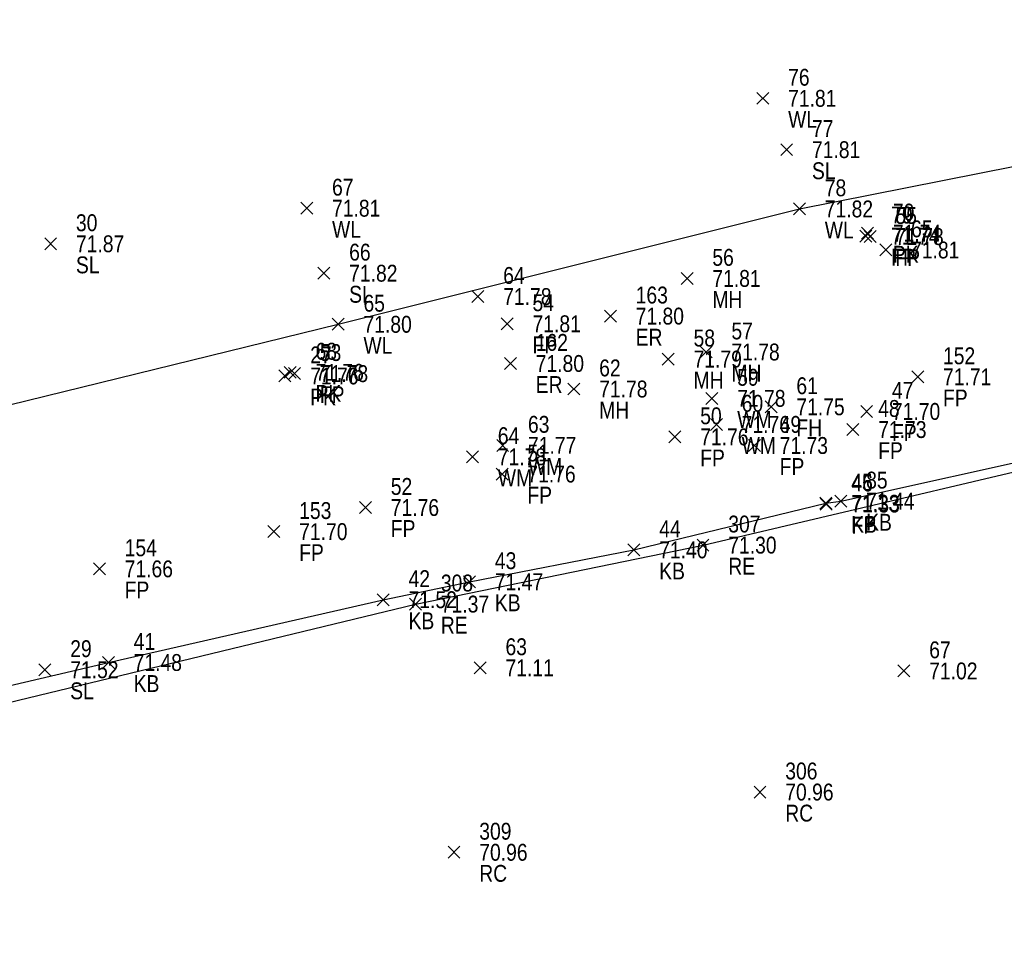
# Model space of a CAD drawing. Header units: feet. Extents: x 663429 to 663605, y 733160 to 733290.
# Tile 17 of 45: x 663465 to 663476, y 733257 to 733268. Entities that reach past the tile are written whole.
import ezdxf

# ---------------------------------------------------------------- set-up
doc = ezdxf.new("R2010")
doc.units = ezdxf.units.FT
doc.header["$MEASUREMENT"] = 0
doc.layers.get('0').update_dxf_attribs({"linetype": 'CONTINUOUS'})
for name, color, linetype in [('FIRE HYDRANT', 7, 'CONTINUOUS'), ('KERB', 7, 'CONTINUOUS'), ('MANHOLE', 7, 'CONTINUOUS'), ('PNTDESC', 3, 'CONTINUOUS'), ('PNTELEV', 5, 'CONTINUOUS'), ('PNTNO', 7, 'CONTINUOUS'), ('PNTS', 1, 'CONTINUOUS'), ('ROAD EDGE', 1, 'CONTINUOUS'), ('SPOT LEVEL', 7, 'CONTINUOUS'), ('WALL', 7, 'CONTINUOUS'), ('WATER METER', 7, 'CONTINUOUS')]:
    doc.layers.add(name, color=color, linetype=linetype)
doc.styles.add('PTXT', font='ARIALN.TTF', dxfattribs={"width": 0.75})

# ---------------------------------------------------------------- blocks, each defined once
blk = doc.blocks.new('SPT10')
at = {"color": 0, "linetype": 'Continuous'}
for p, q in [((-0.354, -0.354), (0.354, 0.354)), ((0.354, -0.354), (-0.354, 0.354))]:
    blk.add_line(p, q, dxfattribs=at)
blk = doc.blocks.new('SRVPNO2')
at = {"layer": 'PNTDESC', "style": 'PTXT'}
blk.add_attdef('DESC2', (1.5, -1.75), '', height=1, dxfattribs=at)
at = {"layer": 'PNTNO', "style": 'PTXT'}
for tag in ['ELEV2', 'PT#']:
    blk.add_attdef(tag, (1.5, 0.75), '', height=1, dxfattribs=at)

msp = doc.modelspace()

# ---------------------------------------------------------------- linework, layer by layer
at = {"linetype": 'ByBlock'}
for points in [[(663456.581, 733261.255, 71.769), (663461.996, 733262.556, 71.819), (663468.302, 733264.101, 71.801), (663473.776, 733265.47, 71.818), (663483.158, 733267.329, 71.788), (663488.608, 733268.419, 71.822), (663494.817, 733269.775, 71.791), (663500.251, 733270.754, 71.815), (663504.39, 733271.783, 71.753), (663508.669, 733268.153, 71.781), (663513.482, 733263.977, 71.809), (663517.775, 733260.304, 71.86), (663525.119, 733253.735, 71.64), (663529.247, 733250.002, 71.705), (663534.086, 733245.735, 71.707), (663538.24, 733242.131, 71.733)], [(663453.656, 733255.687, 71.264), (663453.422, 733257.148, 71.217), (663457.361, 733258.1, 71.242), (663458.058, 733258.133, 71.283), (663460.625, 733258.859, 71.43), (663462.493, 733259.307, 71.504), (663462.702, 733259.415, 71.523), (663465.575, 733260.088, 71.483), (663468.837, 733260.833, 71.525), (663469.861, 733261.046, 71.465), (663471.811, 733261.424, 71.398), (663474.09, 733261.977, 71.334), (663474.267, 733262.002, 71.444), (663479.545, 733263.174, 71.444)]]:
    msp.add_polyline3d(points, dxfattribs=at)
at = {"color": 1, "linetype": 'ByBlock'}
msp.add_polyline3d([(663453.533, 733257.172, 71.239), (663457.487, 733258.079, 71.255), (663462.802, 733259.231, 71.328), (663469.22, 733260.781, 71.371), (663472.631, 733261.481, 71.301), (663478.136, 733262.779, 71.34), (663482.914, 733263.824, 71.353), (663489.631, 733265.227, 71.113), (663491.322, 733265.348, 71.264), (663495.087, 733265.398, 71.348), (663499.357, 733265.19, 71.375), (663503.791, 733264.552, 71.443), (663507.724, 733263.181, 71.47), (663510.962, 733261.443, 71.355), (663515.336, 733257.769, 71.294), (663517.335, 733255.914, 71.32), (663522.897, 733251.15, 71.138)], dxfattribs=at)
at = {"layer": 'FIRE HYDRANT'}
msp.add_point((663473.439, 733263.122, 71.752), dxfattribs=at)
at = {"layer": 'KERB'}
for p in [(663474.267, 733262.002, 71.444), (663474.09, 733261.977, 71.334), (663471.811, 733261.424, 71.398), (663469.861, 733261.046, 71.465), (663468.837, 733260.833, 71.525), (663465.575, 733260.088, 71.483)]:
    msp.add_point(p, dxfattribs=at)
at = {"layer": 'MANHOLE'}
for p in [(663472.442, 733264.645, 71.812), (663472.668, 733263.772, 71.782), (663472.219, 733263.688, 71.787), (663471.099, 733263.333, 71.782)]:
    msp.add_point(p, dxfattribs=at)
at = {"layer": 'PNTS'}
for p in [(663474.564, 733265.147, 71.744), (663474.584, 733265.182, 71.744), (663474.614, 733265.142, 71.777), (663474.8, 733264.983, 71.809), (663469.96, 733264.43, 71.785), (663470.308, 733264.107, 71.808), (663471.532, 733264.198, 71.803), (663470.346, 733263.636, 71.797), (663467.733, 733263.531, 71.757), (663467.784, 733263.516, 71.778), (663467.67, 733263.488, 71.759), (663475.179, 733263.477, 71.714), (663474.573, 733263.067, 71.695), (663474.41, 733262.852, 71.729), (663472.298, 733262.765, 71.762), (663473.241, 733262.663, 71.727), (663470.247, 733262.324, 71.762), (663468.626, 733261.927, 71.756), (663474.093, 733261.968, 71.331), (663467.539, 733261.641, 71.702), (663465.468, 733261.199, 71.66), (663469.987, 733260.025, 71.115), (663475.015, 733259.988, 71.018), (663473.307, 733258.551, 70.959), (663469.676, 733257.836, 70.961)]:
    msp.add_point(p, dxfattribs=at)
at = {"layer": 'ROAD EDGE'}
for p in [(663472.631, 733261.481, 71.301), (663469.22, 733260.781, 71.371)]:
    msp.add_point(p, dxfattribs=at)
at = {"layer": 'SPOT LEVEL'}
for p in [(663473.624, 733266.173, 71.811), (663464.89, 733265.056, 71.868), (663468.132, 733264.707, 71.818), (663464.822, 733260.002, 71.523)]:
    msp.add_point(p, dxfattribs=at)
at = {"layer": 'WALL'}
for p in [(663473.341, 733266.782, 71.808), (663467.929, 733265.478, 71.805), (663473.776, 733265.47, 71.818), (663468.302, 733264.101, 71.801)]:
    msp.add_point(p, dxfattribs=at)
at = {"layer": 'WATER METER'}
for p in [(663472.737, 733263.222, 71.777), (663472.79, 733262.913, 71.764), (663470.254, 733262.664, 71.775), (663469.896, 733262.529, 71.777)]:
    msp.add_point(p, dxfattribs=at)

# ---------------------------------------------------------------- block references
at = {"layer": 'FIRE HYDRANT'}
ref = msp.add_blockref('SRVPNO2', (663473.439, 733263.122, 71.752), dxfattribs=dict(at, xscale=0.2, yscale=0.2, zscale=0.2))
ref.add_attrib('PT#', '61', (663473.739, 733263.272, 57.402), dxfattribs={"layer": 'PNTNO', "height": 0.2, "style": 'PTXT'})
ref.add_attrib('ELEV2', '71.75', (663473.739, 733263.022, 57.402), dxfattribs={"layer": 'PNTELEV', "height": 0.2, "style": 'PTXT'})
ref.add_attrib('DESC2', 'FH', (663473.739, 733262.772, 57.402), dxfattribs={"layer": 'PNTDESC', "height": 0.2, "style": 'PTXT'})
at = {"layer": 'FIRE HYDRANT', "xscale": 0.2, "yscale": 0.2, "zscale": 0.2}
msp.add_blockref('SPT10', (663473.439, 733263.122, 71.752), dxfattribs=at)
at = {"layer": 'KERB'}
ref = msp.add_blockref('SRVPNO2', (663474.267, 733262.002, 71.444), dxfattribs=dict(at, xscale=0.2, yscale=0.2, zscale=0.2))
ref.add_attrib('PT#', '85', (663474.567, 733262.152, 57.155), dxfattribs={"layer": 'PNTNO', "height": 0.2, "style": 'PTXT'})
ref.add_attrib('ELEV2', '71.44', (663474.567, 733261.902, 57.155), dxfattribs={"layer": 'PNTELEV', "height": 0.2, "style": 'PTXT'})
ref.add_attrib('DESC2', 'KB', (663474.567, 733261.652, 57.155), dxfattribs={"layer": 'PNTDESC', "height": 0.2, "style": 'PTXT'})
ref = msp.add_blockref('SRVPNO2', (663474.09, 733261.977, 71.334), dxfattribs=dict(at, xscale=0.2, yscale=0.2, zscale=0.2))
ref.add_attrib('PT#', '45', (663474.39, 733262.127, 57.067), dxfattribs={"layer": 'PNTNO', "height": 0.2, "style": 'PTXT'})
ref.add_attrib('ELEV2', '71.33', (663474.39, 733261.877, 57.067), dxfattribs={"layer": 'PNTELEV', "height": 0.2, "style": 'PTXT'})
ref.add_attrib('DESC2', 'KB', (663474.39, 733261.627, 57.067), dxfattribs={"layer": 'PNTDESC', "height": 0.2, "style": 'PTXT'})
at = {"layer": 'KERB', "xscale": 0.2, "yscale": 0.2, "zscale": 0.2}
for p in [(663474.09, 733261.977, 71.334), (663474.267, 733262.002, 71.444), (663471.811, 733261.424, 71.398), (663469.861, 733261.046, 71.465), (663468.837, 733260.833, 71.525), (663465.575, 733260.088, 71.483)]:
    msp.add_blockref('SPT10', p, dxfattribs=at)
at = {"layer": 'KERB'}
ref = msp.add_blockref('SRVPNO2', (663471.811, 733261.424, 71.398), dxfattribs=dict(at, xscale=0.2, yscale=0.2, zscale=0.2))
ref.add_attrib('PT#', '44', (663472.111, 733261.574, 57.118), dxfattribs={"layer": 'PNTNO', "height": 0.2, "style": 'PTXT'})
ref.add_attrib('ELEV2', '71.40', (663472.111, 733261.324, 57.118), dxfattribs={"layer": 'PNTELEV', "height": 0.2, "style": 'PTXT'})
ref.add_attrib('DESC2', 'KB', (663472.111, 733261.074, 57.118), dxfattribs={"layer": 'PNTDESC', "height": 0.2, "style": 'PTXT'})
ref = msp.add_blockref('SRVPNO2', (663469.861, 733261.046, 71.465), dxfattribs=dict(at, xscale=0.2, yscale=0.2, zscale=0.2))
ref.add_attrib('PT#', '43', (663470.161, 733261.196, 57.172), dxfattribs={"layer": 'PNTNO', "height": 0.2, "style": 'PTXT'})
ref.add_attrib('ELEV2', '71.47', (663470.161, 733260.946, 57.172), dxfattribs={"layer": 'PNTELEV', "height": 0.2, "style": 'PTXT'})
ref.add_attrib('DESC2', 'KB', (663470.161, 733260.696, 57.172), dxfattribs={"layer": 'PNTDESC', "height": 0.2, "style": 'PTXT'})
ref = msp.add_blockref('SRVPNO2', (663468.837, 733260.833, 71.525), dxfattribs=dict(at, xscale=0.2, yscale=0.2, zscale=0.2))
ref.add_attrib('PT#', '42', (663469.137, 733260.983, 57.22), dxfattribs={"layer": 'PNTNO', "height": 0.2, "style": 'PTXT'})
ref.add_attrib('ELEV2', '71.52', (663469.137, 733260.733, 57.22), dxfattribs={"layer": 'PNTELEV', "height": 0.2, "style": 'PTXT'})
ref.add_attrib('DESC2', 'KB', (663469.137, 733260.483, 57.22), dxfattribs={"layer": 'PNTDESC', "height": 0.2, "style": 'PTXT'})
ref = msp.add_blockref('SRVPNO2', (663465.575, 733260.088, 71.483), dxfattribs=dict(at, xscale=0.2, yscale=0.2, zscale=0.2))
ref.add_attrib('PT#', '41', (663465.875, 733260.238, 57.186), dxfattribs={"layer": 'PNTNO', "height": 0.2, "style": 'PTXT'})
ref.add_attrib('ELEV2', '71.48', (663465.875, 733259.988, 57.186), dxfattribs={"layer": 'PNTELEV', "height": 0.2, "style": 'PTXT'})
ref.add_attrib('DESC2', 'KB', (663465.875, 733259.738, 57.186), dxfattribs={"layer": 'PNTDESC', "height": 0.2, "style": 'PTXT'})
at = {"layer": 'MANHOLE'}
ref = msp.add_blockref('SRVPNO2', (663472.442, 733264.645, 71.812), dxfattribs=dict(at, xscale=0.2, yscale=0.2, zscale=0.2))
ref.add_attrib('PT#', '56', (663472.742, 733264.795, 57.45), dxfattribs={"layer": 'PNTNO', "height": 0.2, "style": 'PTXT'})
ref.add_attrib('ELEV2', '71.81', (663472.742, 733264.545, 57.45), dxfattribs={"layer": 'PNTELEV', "height": 0.2, "style": 'PTXT'})
ref.add_attrib('DESC2', 'MH', (663472.742, 733264.295, 57.45), dxfattribs={"layer": 'PNTDESC', "height": 0.2, "style": 'PTXT'})
at = {"layer": 'MANHOLE', "xscale": 0.2, "yscale": 0.2, "zscale": 0.2}
for p in [(663472.442, 733264.645, 71.812), (663472.219, 733263.688, 71.787), (663472.668, 733263.772, 71.782), (663471.099, 733263.333, 71.782)]:
    msp.add_blockref('SPT10', p, dxfattribs=at)
at = {"layer": 'MANHOLE'}
ref = msp.add_blockref('SRVPNO2', (663472.668, 733263.772, 71.782), dxfattribs=dict(at, xscale=0.2, yscale=0.2, zscale=0.2))
ref.add_attrib('PT#', '57', (663472.968, 733263.922, 57.426), dxfattribs={"layer": 'PNTNO', "height": 0.2, "style": 'PTXT'})
ref.add_attrib('ELEV2', '71.78', (663472.968, 733263.672, 57.426), dxfattribs={"layer": 'PNTELEV', "height": 0.2, "style": 'PTXT'})
ref.add_attrib('DESC2', 'MH', (663472.968, 733263.422, 57.426), dxfattribs={"layer": 'PNTDESC', "height": 0.2, "style": 'PTXT'})
ref = msp.add_blockref('SRVPNO2', (663472.219, 733263.688, 71.787), dxfattribs=dict(at, xscale=0.2, yscale=0.2, zscale=0.2))
ref.add_attrib('PT#', '58', (663472.519, 733263.838, 57.43), dxfattribs={"layer": 'PNTNO', "height": 0.2, "style": 'PTXT'})
ref.add_attrib('ELEV2', '71.79', (663472.519, 733263.588, 57.43), dxfattribs={"layer": 'PNTELEV', "height": 0.2, "style": 'PTXT'})
ref.add_attrib('DESC2', 'MH', (663472.519, 733263.338, 57.43), dxfattribs={"layer": 'PNTDESC', "height": 0.2, "style": 'PTXT'})
ref = msp.add_blockref('SRVPNO2', (663471.099, 733263.333, 71.782), dxfattribs=dict(at, xscale=0.2, yscale=0.2, zscale=0.2))
ref.add_attrib('PT#', '62', (663471.399, 733263.483, 57.426), dxfattribs={"layer": 'PNTNO', "height": 0.2, "style": 'PTXT'})
ref.add_attrib('ELEV2', '71.78', (663471.399, 733263.233, 57.426), dxfattribs={"layer": 'PNTELEV', "height": 0.2, "style": 'PTXT'})
ref.add_attrib('DESC2', 'MH', (663471.399, 733262.983, 57.426), dxfattribs={"layer": 'PNTDESC', "height": 0.2, "style": 'PTXT'})
at = {"layer": 'PNTS'}
ref = msp.add_blockref('SRVPNO2', (663474.564, 733265.147, 71.744), dxfattribs=dict(at, xscale=0.2, yscale=0.2, zscale=0.2))
ref.add_attrib('PT#', '79', (663474.864, 733265.297, 57.395), dxfattribs={"layer": 'PNTNO', "height": 0.2, "style": 'PTXT'})
ref.add_attrib('ELEV2', '71.74', (663474.864, 733265.047, 57.395), dxfattribs={"layer": 'PNTELEV', "height": 0.2, "style": 'PTXT'})
ref.add_attrib('DESC2', 'FP', (663474.864, 733264.797, 57.395), dxfattribs={"layer": 'PNTDESC', "height": 0.2, "style": 'PTXT'})
ref = msp.add_blockref('SRVPNO2', (663474.584, 733265.182, 71.744), dxfattribs=dict(at, xscale=0.2, yscale=0.2, zscale=0.2))
ref.add_attrib('PT#', '70', (663474.884, 733265.332, 57.396), dxfattribs={"layer": 'PNTNO', "height": 0.2, "style": 'PTXT'})
ref.add_attrib('ELEV2', '71.74', (663474.884, 733265.082, 57.396), dxfattribs={"layer": 'PNTELEV', "height": 0.2, "style": 'PTXT'})
ref.add_attrib('DESC2', 'PK', (663474.884, 733264.832, 57.396), dxfattribs={"layer": 'PNTDESC', "height": 0.2, "style": 'PTXT'})
ref = msp.add_blockref('SRVPNO2', (663474.614, 733265.142, 71.777), dxfattribs=dict(at, xscale=0.2, yscale=0.2, zscale=0.2))
ref.add_attrib('PT#', '55', (663474.914, 733265.292, 57.422), dxfattribs={"layer": 'PNTNO', "height": 0.2, "style": 'PTXT'})
ref.add_attrib('ELEV2', '71.78', (663474.914, 733265.042, 57.422), dxfattribs={"layer": 'PNTELEV', "height": 0.2, "style": 'PTXT'})
ref.add_attrib('DESC2', 'FP', (663474.914, 733264.792, 57.422), dxfattribs={"layer": 'PNTDESC', "height": 0.2, "style": 'PTXT'})
ref = msp.add_blockref('SRVPNO2', (663474.8, 733264.983, 71.809), dxfattribs=dict(at, xscale=0.2, yscale=0.2, zscale=0.2))
ref.add_attrib('PT#', '65', (663475.1, 733265.133, 57.447), dxfattribs={"layer": 'PNTNO', "height": 0.2, "style": 'PTXT'})
ref.add_attrib('ELEV2', '71.81', (663475.1, 733264.883, 57.447), dxfattribs={"layer": 'PNTELEV', "height": 0.2, "style": 'PTXT'})
at = {"layer": 'PNTS', "xscale": 0.2, "yscale": 0.2, "zscale": 0.2}
for p in [(663474.564, 733265.147, 71.744), (663474.584, 733265.182, 71.744), (663474.614, 733265.142, 71.777), (663474.8, 733264.983, 71.809), (663469.96, 733264.43, 71.785), (663471.532, 733264.198, 71.803), (663470.308, 733264.107, 71.808), (663470.346, 733263.636, 71.797), (663467.67, 733263.488, 71.759), (663467.733, 733263.531, 71.757), (663467.784, 733263.516, 71.778), (663475.179, 733263.477, 71.714), (663474.573, 733263.067, 71.695), (663472.298, 733262.765, 71.762), (663474.41, 733262.852, 71.729), (663473.241, 733262.663, 71.727), (663470.247, 733262.324, 71.762), (663468.626, 733261.927, 71.756), (663474.093, 733261.968, 71.331), (663467.539, 733261.641, 71.702), (663465.468, 733261.199, 71.66), (663469.987, 733260.025, 71.115), (663475.015, 733259.988, 71.018), (663473.307, 733258.551, 70.959), (663469.676, 733257.836, 70.961)]:
    msp.add_blockref('SPT10', p, dxfattribs=at)
at = {"layer": 'PNTS'}
ref = msp.add_blockref('SRVPNO2', (663469.96, 733264.43, 71.785), dxfattribs=dict(at, xscale=0.2, yscale=0.2, zscale=0.2))
ref.add_attrib('PT#', '64', (663470.26, 733264.58, 57.428), dxfattribs={"layer": 'PNTNO', "height": 0.2, "style": 'PTXT'})
ref.add_attrib('ELEV2', '71.78', (663470.26, 733264.33, 57.428), dxfattribs={"layer": 'PNTELEV', "height": 0.2, "style": 'PTXT'})
ref = msp.add_blockref('SRVPNO2', (663470.308, 733264.107, 71.808), dxfattribs=dict(at, xscale=0.2, yscale=0.2, zscale=0.2))
ref.add_attrib('PT#', '54', (663470.608, 733264.257, 57.447), dxfattribs={"layer": 'PNTNO', "height": 0.2, "style": 'PTXT'})
ref.add_attrib('ELEV2', '71.81', (663470.608, 733264.007, 57.447), dxfattribs={"layer": 'PNTELEV', "height": 0.2, "style": 'PTXT'})
ref.add_attrib('DESC2', 'FP', (663470.608, 733263.757, 57.447), dxfattribs={"layer": 'PNTDESC', "height": 0.2, "style": 'PTXT'})
ref = msp.add_blockref('SRVPNO2', (663471.532, 733264.198, 71.803), dxfattribs=dict(at, xscale=0.2, yscale=0.2, zscale=0.2))
ref.add_attrib('PT#', '163', (663471.832, 733264.348, 57.442), dxfattribs={"layer": 'PNTNO', "height": 0.2, "style": 'PTXT'})
ref.add_attrib('ELEV2', '71.80', (663471.832, 733264.098, 57.442), dxfattribs={"layer": 'PNTELEV', "height": 0.2, "style": 'PTXT'})
ref.add_attrib('DESC2', 'ER', (663471.832, 733263.848, 57.442), dxfattribs={"layer": 'PNTDESC', "height": 0.2, "style": 'PTXT'})
ref = msp.add_blockref('SRVPNO2', (663470.346, 733263.636, 71.797), dxfattribs=dict(at, xscale=0.2, yscale=0.2, zscale=0.2))
ref.add_attrib('PT#', '162', (663470.646, 733263.786, 57.438), dxfattribs={"layer": 'PNTNO', "height": 0.2, "style": 'PTXT'})
ref.add_attrib('ELEV2', '71.80', (663470.646, 733263.536, 57.438), dxfattribs={"layer": 'PNTELEV', "height": 0.2, "style": 'PTXT'})
ref.add_attrib('DESC2', 'ER', (663470.646, 733263.286, 57.438), dxfattribs={"layer": 'PNTDESC', "height": 0.2, "style": 'PTXT'})
ref = msp.add_blockref('SRVPNO2', (663467.733, 733263.531, 71.757), dxfattribs=dict(at, xscale=0.2, yscale=0.2, zscale=0.2))
ref.add_attrib('PT#', '68', (663468.033, 733263.681, 57.405), dxfattribs={"layer": 'PNTNO', "height": 0.2, "style": 'PTXT'})
ref.add_attrib('ELEV2', '71.76', (663468.033, 733263.431, 57.405), dxfattribs={"layer": 'PNTELEV', "height": 0.2, "style": 'PTXT'})
ref.add_attrib('DESC2', 'PK', (663468.033, 733263.181, 57.405), dxfattribs={"layer": 'PNTDESC', "height": 0.2, "style": 'PTXT'})
ref = msp.add_blockref('SRVPNO2', (663467.784, 733263.516, 71.778), dxfattribs=dict(at, xscale=0.2, yscale=0.2, zscale=0.2))
ref.add_attrib('PT#', '53', (663468.084, 733263.666, 57.423), dxfattribs={"layer": 'PNTNO', "height": 0.2, "style": 'PTXT'})
ref.add_attrib('ELEV2', '71.78', (663468.084, 733263.416, 57.423), dxfattribs={"layer": 'PNTELEV', "height": 0.2, "style": 'PTXT'})
ref.add_attrib('DESC2', 'FP', (663468.084, 733263.166, 57.423), dxfattribs={"layer": 'PNTDESC', "height": 0.2, "style": 'PTXT'})
ref = msp.add_blockref('SRVPNO2', (663467.67, 733263.488, 71.759), dxfattribs=dict(at, xscale=0.2, yscale=0.2, zscale=0.2))
ref.add_attrib('PT#', '27', (663467.97, 733263.638, 57.408), dxfattribs={"layer": 'PNTNO', "height": 0.2, "style": 'PTXT'})
ref.add_attrib('ELEV2', '71.76', (663467.97, 733263.388, 57.408), dxfattribs={"layer": 'PNTELEV', "height": 0.2, "style": 'PTXT'})
ref.add_attrib('DESC2', 'PK', (663467.97, 733263.138, 57.408), dxfattribs={"layer": 'PNTDESC', "height": 0.2, "style": 'PTXT'})
ref = msp.add_blockref('SRVPNO2', (663475.179, 733263.477, 71.714), dxfattribs=dict(at, xscale=0.2, yscale=0.2, zscale=0.2))
ref.add_attrib('PT#', '152', (663475.479, 733263.627, 57.371), dxfattribs={"layer": 'PNTNO', "height": 0.2, "style": 'PTXT'})
ref.add_attrib('ELEV2', '71.71', (663475.479, 733263.377, 57.371), dxfattribs={"layer": 'PNTELEV', "height": 0.2, "style": 'PTXT'})
ref.add_attrib('DESC2', 'FP', (663475.479, 733263.127, 57.371), dxfattribs={"layer": 'PNTDESC', "height": 0.2, "style": 'PTXT'})
ref = msp.add_blockref('SRVPNO2', (663474.573, 733263.067, 71.695), dxfattribs=dict(at, xscale=0.2, yscale=0.2, zscale=0.2))
ref.add_attrib('PT#', '47', (663474.873, 733263.217, 57.356), dxfattribs={"layer": 'PNTNO', "height": 0.2, "style": 'PTXT'})
ref.add_attrib('ELEV2', '71.70', (663474.873, 733262.967, 57.356), dxfattribs={"layer": 'PNTELEV', "height": 0.2, "style": 'PTXT'})
ref.add_attrib('DESC2', 'FP', (663474.873, 733262.717, 57.356), dxfattribs={"layer": 'PNTDESC', "height": 0.2, "style": 'PTXT'})
ref = msp.add_blockref('SRVPNO2', (663474.41, 733262.852, 71.729), dxfattribs=dict(at, xscale=0.2, yscale=0.2, zscale=0.2))
ref.add_attrib('PT#', '48', (663474.71, 733263.002, 57.383), dxfattribs={"layer": 'PNTNO', "height": 0.2, "style": 'PTXT'})
ref.add_attrib('ELEV2', '71.73', (663474.71, 733262.752, 57.383), dxfattribs={"layer": 'PNTELEV', "height": 0.2, "style": 'PTXT'})
ref.add_attrib('DESC2', 'FP', (663474.71, 733262.502, 57.383), dxfattribs={"layer": 'PNTDESC', "height": 0.2, "style": 'PTXT'})
ref = msp.add_blockref('SRVPNO2', (663472.298, 733262.765, 71.762), dxfattribs=dict(at, xscale=0.2, yscale=0.2, zscale=0.2))
ref.add_attrib('PT#', '50', (663472.598, 733262.915, 57.409), dxfattribs={"layer": 'PNTNO', "height": 0.2, "style": 'PTXT'})
ref.add_attrib('ELEV2', '71.76', (663472.598, 733262.665, 57.409), dxfattribs={"layer": 'PNTELEV', "height": 0.2, "style": 'PTXT'})
ref.add_attrib('DESC2', 'FP', (663472.598, 733262.415, 57.409), dxfattribs={"layer": 'PNTDESC', "height": 0.2, "style": 'PTXT'})
ref = msp.add_blockref('SRVPNO2', (663473.241, 733262.663, 71.727), dxfattribs=dict(at, xscale=0.2, yscale=0.2, zscale=0.2))
ref.add_attrib('PT#', '49', (663473.541, 733262.813, 57.382), dxfattribs={"layer": 'PNTNO', "height": 0.2, "style": 'PTXT'})
ref.add_attrib('ELEV2', '71.73', (663473.541, 733262.563, 57.382), dxfattribs={"layer": 'PNTELEV', "height": 0.2, "style": 'PTXT'})
ref.add_attrib('DESC2', 'FP', (663473.541, 733262.313, 57.382), dxfattribs={"layer": 'PNTDESC', "height": 0.2, "style": 'PTXT'})
ref = msp.add_blockref('SRVPNO2', (663470.247, 733262.324, 71.762), dxfattribs=dict(at, xscale=0.2, yscale=0.2, zscale=0.2))
ref.add_attrib('PT#', '51', (663470.547, 733262.474, 57.409), dxfattribs={"layer": 'PNTNO', "height": 0.2, "style": 'PTXT'})
ref.add_attrib('ELEV2', '71.76', (663470.547, 733262.224, 57.409), dxfattribs={"layer": 'PNTELEV', "height": 0.2, "style": 'PTXT'})
ref.add_attrib('DESC2', 'FP', (663470.547, 733261.974, 57.409), dxfattribs={"layer": 'PNTDESC', "height": 0.2, "style": 'PTXT'})
ref = msp.add_blockref('SRVPNO2', (663468.626, 733261.927, 71.756), dxfattribs=dict(at, xscale=0.2, yscale=0.2, zscale=0.2))
ref.add_attrib('PT#', '52', (663468.926, 733262.077, 57.405), dxfattribs={"layer": 'PNTNO', "height": 0.2, "style": 'PTXT'})
ref.add_attrib('ELEV2', '71.76', (663468.926, 733261.827, 57.405), dxfattribs={"layer": 'PNTELEV', "height": 0.2, "style": 'PTXT'})
ref.add_attrib('DESC2', 'FP', (663468.926, 733261.577, 57.405), dxfattribs={"layer": 'PNTDESC', "height": 0.2, "style": 'PTXT'})
ref = msp.add_blockref('SRVPNO2', (663474.093, 733261.968, 71.331), dxfattribs=dict(at, xscale=0.2, yscale=0.2, zscale=0.2))
ref.add_attrib('PT#', '46', (663474.393, 733262.118, 57.064), dxfattribs={"layer": 'PNTNO', "height": 0.2, "style": 'PTXT'})
ref.add_attrib('ELEV2', '71.33', (663474.393, 733261.868, 57.064), dxfattribs={"layer": 'PNTELEV', "height": 0.2, "style": 'PTXT'})
ref.add_attrib('DESC2', 'FP', (663474.393, 733261.618, 57.064), dxfattribs={"layer": 'PNTDESC', "height": 0.2, "style": 'PTXT'})
ref = msp.add_blockref('SRVPNO2', (663467.539, 733261.641, 71.702), dxfattribs=dict(at, xscale=0.2, yscale=0.2, zscale=0.2))
ref.add_attrib('PT#', '153', (663467.839, 733261.791, 57.362), dxfattribs={"layer": 'PNTNO', "height": 0.2, "style": 'PTXT'})
ref.add_attrib('ELEV2', '71.70', (663467.839, 733261.541, 57.362), dxfattribs={"layer": 'PNTELEV', "height": 0.2, "style": 'PTXT'})
ref.add_attrib('DESC2', 'FP', (663467.839, 733261.291, 57.362), dxfattribs={"layer": 'PNTDESC', "height": 0.2, "style": 'PTXT'})
ref = msp.add_blockref('SRVPNO2', (663465.468, 733261.199, 71.66), dxfattribs=dict(at, xscale=0.2, yscale=0.2, zscale=0.2))
ref.add_attrib('PT#', '154', (663465.768, 733261.349, 57.328), dxfattribs={"layer": 'PNTNO', "height": 0.2, "style": 'PTXT'})
ref.add_attrib('ELEV2', '71.66', (663465.768, 733261.099, 57.328), dxfattribs={"layer": 'PNTELEV', "height": 0.2, "style": 'PTXT'})
ref.add_attrib('DESC2', 'FP', (663465.768, 733260.849, 57.328), dxfattribs={"layer": 'PNTDESC', "height": 0.2, "style": 'PTXT'})
ref = msp.add_blockref('SRVPNO2', (663469.987, 733260.025, 71.115), dxfattribs=dict(at, xscale=0.2, yscale=0.2, zscale=0.2))
ref.add_attrib('PT#', '63', (663470.287, 733260.175, 56.892), dxfattribs={"layer": 'PNTNO', "height": 0.2, "style": 'PTXT'})
ref.add_attrib('ELEV2', '71.11', (663470.287, 733259.925, 56.892), dxfattribs={"layer": 'PNTELEV', "height": 0.2, "style": 'PTXT'})
ref = msp.add_blockref('SRVPNO2', (663475.015, 733259.988, 71.018), dxfattribs=dict(at, xscale=0.2, yscale=0.2, zscale=0.2))
ref.add_attrib('PT#', '67', (663475.315, 733260.138, 56.815), dxfattribs={"layer": 'PNTNO', "height": 0.2, "style": 'PTXT'})
ref.add_attrib('ELEV2', '71.02', (663475.315, 733259.888, 56.815), dxfattribs={"layer": 'PNTELEV', "height": 0.2, "style": 'PTXT'})
ref = msp.add_blockref('SRVPNO2', (663473.307, 733258.551, 70.959), dxfattribs=dict(at, xscale=0.2, yscale=0.2, zscale=0.2))
ref.add_attrib('PT#', '306', (663473.607, 733258.701, 70.959), dxfattribs={"layer": 'PNTNO', "height": 0.2, "style": 'PTXT'})
ref.add_attrib('ELEV2', '70.96', (663473.607, 733258.451, 70.959), dxfattribs={"layer": 'PNTELEV', "height": 0.2, "style": 'PTXT'})
ref.add_attrib('DESC2', 'RC', (663473.607, 733258.201, 70.959), dxfattribs={"layer": 'PNTDESC', "height": 0.2, "style": 'PTXT'})
ref = msp.add_blockref('SRVPNO2', (663469.676, 733257.836, 70.961), dxfattribs=dict(at, xscale=0.2, yscale=0.2, zscale=0.2))
ref.add_attrib('PT#', '309', (663469.976, 733257.986, 70.961), dxfattribs={"layer": 'PNTNO', "height": 0.2, "style": 'PTXT'})
ref.add_attrib('ELEV2', '70.96', (663469.976, 733257.736, 70.961), dxfattribs={"layer": 'PNTELEV', "height": 0.2, "style": 'PTXT'})
ref.add_attrib('DESC2', 'RC', (663469.976, 733257.486, 70.961), dxfattribs={"layer": 'PNTDESC', "height": 0.2, "style": 'PTXT'})
at = {"layer": 'ROAD EDGE'}
ref = msp.add_blockref('SRVPNO2', (663472.631, 733261.481, 71.301), dxfattribs=dict(at, xscale=0.2, yscale=0.2, zscale=0.2))
ref.add_attrib('PT#', '307', (663472.931, 733261.631, 71.301), dxfattribs={"layer": 'PNTNO', "height": 0.2, "style": 'PTXT'})
ref.add_attrib('ELEV2', '71.30', (663472.931, 733261.381, 71.301), dxfattribs={"layer": 'PNTELEV', "height": 0.2, "style": 'PTXT'})
ref.add_attrib('DESC2', 'RE', (663472.931, 733261.131, 71.301), dxfattribs={"layer": 'PNTDESC', "height": 0.2, "style": 'PTXT'})
at = {"layer": 'ROAD EDGE', "xscale": 0.2, "yscale": 0.2, "zscale": 0.2}
for p in [(663472.631, 733261.481, 71.301), (663469.22, 733260.781, 71.371)]:
    msp.add_blockref('SPT10', p, dxfattribs=at)
at = {"layer": 'ROAD EDGE'}
ref = msp.add_blockref('SRVPNO2', (663469.22, 733260.781, 71.371), dxfattribs=dict(at, xscale=0.2, yscale=0.2, zscale=0.2))
ref.add_attrib('PT#', '308', (663469.52, 733260.931, 71.371), dxfattribs={"layer": 'PNTNO', "height": 0.2, "style": 'PTXT'})
ref.add_attrib('ELEV2', '71.37', (663469.52, 733260.681, 71.371), dxfattribs={"layer": 'PNTELEV', "height": 0.2, "style": 'PTXT'})
ref.add_attrib('DESC2', 'RE', (663469.52, 733260.431, 71.371), dxfattribs={"layer": 'PNTDESC', "height": 0.2, "style": 'PTXT'})
at = {"layer": 'SPOT LEVEL'}
ref = msp.add_blockref('SRVPNO2', (663473.624, 733266.173, 71.811), dxfattribs=dict(at, xscale=0.2, yscale=0.2, zscale=0.2))
ref.add_attrib('PT#', '77', (663473.924, 733266.323, 57.449), dxfattribs={"layer": 'PNTNO', "height": 0.2, "style": 'PTXT'})
ref.add_attrib('ELEV2', '71.81', (663473.924, 733266.073, 57.449), dxfattribs={"layer": 'PNTELEV', "height": 0.2, "style": 'PTXT'})
ref.add_attrib('DESC2', 'SL', (663473.924, 733265.823, 57.449), dxfattribs={"layer": 'PNTDESC', "height": 0.2, "style": 'PTXT'})
at = {"layer": 'SPOT LEVEL', "xscale": 0.2, "yscale": 0.2, "zscale": 0.2}
for p in [(663473.624, 733266.173, 71.811), (663464.89, 733265.056, 71.868), (663468.132, 733264.707, 71.818), (663464.822, 733260.002, 71.523)]:
    msp.add_blockref('SPT10', p, dxfattribs=at)
at = {"layer": 'SPOT LEVEL'}
ref = msp.add_blockref('SRVPNO2', (663464.89, 733265.056, 71.868), dxfattribs=dict(at, xscale=0.2, yscale=0.2, zscale=0.2))
ref.add_attrib('PT#', '30', (663465.19, 733265.206, 57.494), dxfattribs={"layer": 'PNTNO', "height": 0.2, "style": 'PTXT'})
ref.add_attrib('ELEV2', '71.87', (663465.19, 733264.956, 57.494), dxfattribs={"layer": 'PNTELEV', "height": 0.2, "style": 'PTXT'})
ref.add_attrib('DESC2', 'SL', (663465.19, 733264.706, 57.494), dxfattribs={"layer": 'PNTDESC', "height": 0.2, "style": 'PTXT'})
ref = msp.add_blockref('SRVPNO2', (663468.132, 733264.707, 71.818), dxfattribs=dict(at, xscale=0.2, yscale=0.2, zscale=0.2))
ref.add_attrib('PT#', '66', (663468.432, 733264.857, 57.455), dxfattribs={"layer": 'PNTNO', "height": 0.2, "style": 'PTXT'})
ref.add_attrib('ELEV2', '71.82', (663468.432, 733264.607, 57.455), dxfattribs={"layer": 'PNTELEV', "height": 0.2, "style": 'PTXT'})
ref.add_attrib('DESC2', 'SL', (663468.432, 733264.357, 57.455), dxfattribs={"layer": 'PNTDESC', "height": 0.2, "style": 'PTXT'})
ref = msp.add_blockref('SRVPNO2', (663464.822, 733260.002, 71.523), dxfattribs=dict(at, xscale=0.2, yscale=0.2, zscale=0.2))
ref.add_attrib('PT#', '29', (663465.122, 733260.152, 57.219), dxfattribs={"layer": 'PNTNO', "height": 0.2, "style": 'PTXT'})
ref.add_attrib('ELEV2', '71.52', (663465.122, 733259.902, 57.219), dxfattribs={"layer": 'PNTELEV', "height": 0.2, "style": 'PTXT'})
ref.add_attrib('DESC2', 'SL', (663465.122, 733259.652, 57.219), dxfattribs={"layer": 'PNTDESC', "height": 0.2, "style": 'PTXT'})
at = {"layer": 'WALL'}
ref = msp.add_blockref('SRVPNO2', (663473.341, 733266.782, 71.808), dxfattribs=dict(at, xscale=0.2, yscale=0.2, zscale=0.2))
ref.add_attrib('PT#', '76', (663473.641, 733266.932, 57.446), dxfattribs={"layer": 'PNTNO', "height": 0.2, "style": 'PTXT'})
ref.add_attrib('ELEV2', '71.81', (663473.641, 733266.682, 57.446), dxfattribs={"layer": 'PNTELEV', "height": 0.2, "style": 'PTXT'})
ref.add_attrib('DESC2', 'WL', (663473.641, 733266.432, 57.446), dxfattribs={"layer": 'PNTDESC', "height": 0.2, "style": 'PTXT'})
at = {"layer": 'WALL', "xscale": 0.2, "yscale": 0.2, "zscale": 0.2}
for p in [(663473.341, 733266.782, 71.808), (663467.929, 733265.478, 71.805), (663473.776, 733265.47, 71.818), (663468.302, 733264.101, 71.801)]:
    msp.add_blockref('SPT10', p, dxfattribs=at)
at = {"layer": 'WALL'}
ref = msp.add_blockref('SRVPNO2', (663467.929, 733265.478, 71.805), dxfattribs=dict(at, xscale=0.2, yscale=0.2, zscale=0.2))
ref.add_attrib('PT#', '67', (663468.229, 733265.628, 57.444), dxfattribs={"layer": 'PNTNO', "height": 0.2, "style": 'PTXT'})
ref.add_attrib('ELEV2', '71.81', (663468.229, 733265.378, 57.444), dxfattribs={"layer": 'PNTELEV', "height": 0.2, "style": 'PTXT'})
ref.add_attrib('DESC2', 'WL', (663468.229, 733265.128, 57.444), dxfattribs={"layer": 'PNTDESC', "height": 0.2, "style": 'PTXT'})
ref = msp.add_blockref('SRVPNO2', (663473.776, 733265.47, 71.818), dxfattribs=dict(at, xscale=0.2, yscale=0.2, zscale=0.2))
ref.add_attrib('PT#', '78', (663474.076, 733265.62, 57.454), dxfattribs={"layer": 'PNTNO', "height": 0.2, "style": 'PTXT'})
ref.add_attrib('ELEV2', '71.82', (663474.076, 733265.37, 57.454), dxfattribs={"layer": 'PNTELEV', "height": 0.2, "style": 'PTXT'})
ref.add_attrib('DESC2', 'WL', (663474.076, 733265.12, 57.454), dxfattribs={"layer": 'PNTDESC', "height": 0.2, "style": 'PTXT'})
ref = msp.add_blockref('SRVPNO2', (663468.302, 733264.101, 71.801), dxfattribs=dict(at, xscale=0.2, yscale=0.2, zscale=0.2))
ref.add_attrib('PT#', '65', (663468.602, 733264.251, 57.44), dxfattribs={"layer": 'PNTNO', "height": 0.2, "style": 'PTXT'})
ref.add_attrib('ELEV2', '71.80', (663468.602, 733264.001, 57.44), dxfattribs={"layer": 'PNTELEV', "height": 0.2, "style": 'PTXT'})
ref.add_attrib('DESC2', 'WL', (663468.602, 733263.751, 57.44), dxfattribs={"layer": 'PNTDESC', "height": 0.2, "style": 'PTXT'})
at = {"layer": 'WATER METER'}
ref = msp.add_blockref('SRVPNO2', (663472.737, 733263.222, 71.777), dxfattribs=dict(at, xscale=0.2, yscale=0.2, zscale=0.2))
ref.add_attrib('PT#', '59', (663473.037, 733263.372, 57.422), dxfattribs={"layer": 'PNTNO', "height": 0.2, "style": 'PTXT'})
ref.add_attrib('ELEV2', '71.78', (663473.037, 733263.122, 57.422), dxfattribs={"layer": 'PNTELEV', "height": 0.2, "style": 'PTXT'})
ref.add_attrib('DESC2', 'WM', (663473.037, 733262.872, 57.422), dxfattribs={"layer": 'PNTDESC', "height": 0.2, "style": 'PTXT'})
at = {"layer": 'WATER METER', "xscale": 0.2, "yscale": 0.2, "zscale": 0.2}
for p in [(663472.737, 733263.222, 71.777), (663472.79, 733262.913, 71.764), (663470.254, 733262.664, 71.775), (663469.896, 733262.529, 71.777)]:
    msp.add_blockref('SPT10', p, dxfattribs=at)
at = {"layer": 'WATER METER'}
ref = msp.add_blockref('SRVPNO2', (663472.79, 733262.913, 71.764), dxfattribs=dict(at, xscale=0.2, yscale=0.2, zscale=0.2))
ref.add_attrib('PT#', '60', (663473.09, 733263.063, 57.412), dxfattribs={"layer": 'PNTNO', "height": 0.2, "style": 'PTXT'})
ref.add_attrib('ELEV2', '71.76', (663473.09, 733262.813, 57.412), dxfattribs={"layer": 'PNTELEV', "height": 0.2, "style": 'PTXT'})
ref.add_attrib('DESC2', 'WM', (663473.09, 733262.563, 57.412), dxfattribs={"layer": 'PNTDESC', "height": 0.2, "style": 'PTXT'})
ref = msp.add_blockref('SRVPNO2', (663470.254, 733262.664, 71.775), dxfattribs=dict(at, xscale=0.2, yscale=0.2, zscale=0.2))
ref.add_attrib('PT#', '63', (663470.554, 733262.814, 57.42), dxfattribs={"layer": 'PNTNO', "height": 0.2, "style": 'PTXT'})
ref.add_attrib('ELEV2', '71.77', (663470.554, 733262.564, 57.42), dxfattribs={"layer": 'PNTELEV', "height": 0.2, "style": 'PTXT'})
ref.add_attrib('DESC2', 'WM', (663470.554, 733262.314, 57.42), dxfattribs={"layer": 'PNTDESC', "height": 0.2, "style": 'PTXT'})
ref = msp.add_blockref('SRVPNO2', (663469.896, 733262.529, 71.777), dxfattribs=dict(at, xscale=0.2, yscale=0.2, zscale=0.2))
ref.add_attrib('PT#', '64', (663470.196, 733262.679, 57.422), dxfattribs={"layer": 'PNTNO', "height": 0.2, "style": 'PTXT'})
ref.add_attrib('ELEV2', '71.78', (663470.196, 733262.429, 57.422), dxfattribs={"layer": 'PNTELEV', "height": 0.2, "style": 'PTXT'})
ref.add_attrib('DESC2', 'WM', (663470.196, 733262.179, 57.422), dxfattribs={"layer": 'PNTDESC', "height": 0.2, "style": 'PTXT'})

doc.saveas('drawing.dxf')
